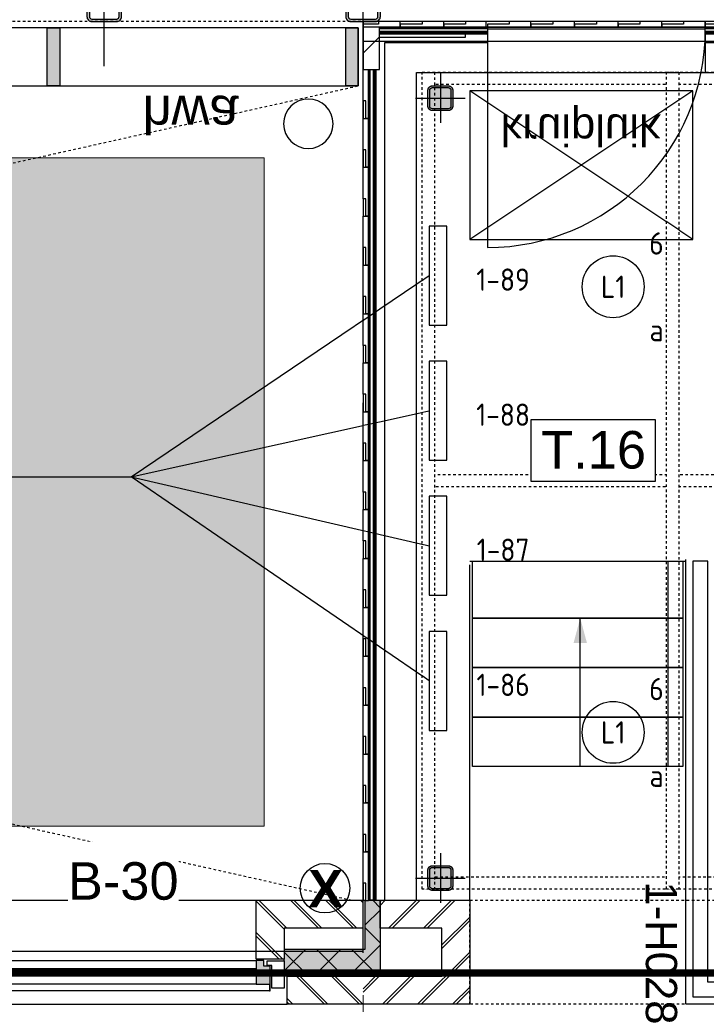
# Model space of a CAD drawing. Header units: millimetres. Extents: x -38031 to 123247, y -16330 to 129979.
# Tile 128 of 235: x 41723 to 44496, y 25480 to 29457. Entities that reach past the tile are written whole.
import ezdxf
from ezdxf.enums import TextEntityAlignment as Align

# ---------------------------------------------------------------- set-up
doc = ezdxf.new("R2010")
doc.units = ezdxf.units.MM
doc.header["$LTSCALE"] = 50
for name, pattern in [('HIDDEN', [9.525, 6.35, -3.175]), ('PHANTOM', [63.5, 31.75, -6.35, 6.35, -6.35, 6.35, -6.35]), ('STYLE_01', [0.41664, 0.20828, -0.20836]), ('STYLE_11', [5, 3.888855, -0.416718, 0.277786, -0.416641])]:
    doc.linetypes.add(name, pattern=pattern)
for name, color, linetype in [('AB$1A---_ATTRIB025', 8, 'Continuous'), ('AB$1A---_ATTRIB035', 8, 'Continuous'), ('AL$1A---_ALGEMEEN', 8, 'Continuous'), ('AM$1A---_ARCERING', 8, 'Continuous'), ('AT$1A---_TEKST100', 8, 'Continuous'), ('BOUWKUNDIG', 8, 'Continuous'), ('brandscheiding', 5, 'HIDDEN'), ('EL6311--', 3, 'Continuous'), ('EL6511--', 3, 'Continuous'), ('EL6522--', 3, 'Continuous'), ('Kastenscheiding', 4, 'PHANTOM')]:
    doc.layers.add(name, color=color, linetype=linetype)
doc.layers.add('stramien', color=1, linetype='STYLE_11', lineweight=15)
doc.styles.add('Arial', font='ARIAL.TTF')
doc.styles.add('Arial (bold)', font='ARIALBD.TTF')
doc.styles.add('BURO-018', font='iso.shx', dxfattribs={"height": 90})
doc.styles.get("Standard").update_dxf_attribs({"font": 'iso.shx'})
pattern_1 = [(45, (0, 0), (70.7107, -70.7107), []), (45, (7.07, -7.07), (70.7107, -70.7107), [])]

# ---------------------------------------------------------------- blocks, each defined once
blk = doc.blocks.new('1115B3A')
at = {"color": 0, "linetype": 'Continuous'}
blk.add_circle((0, 0), 2.5, dxfattribs=at)
at = {"color": 0, "linetype": 'Continuous', "style": 'BURO-018'}
for tag, p in [('E_GKAST', (0, 8)), ('E_GROEP', (0, 5)), ('E_SGROEP', (4.5, 5)), ('E_ARMCODE', (0, 0)), ('E_SLET', (4.5, -1))]:
    blk.add_attdef(tag, text='', height=1.8, dxfattribs=at).set_placement(p, align=Align.MIDDLE)
blk = doc.blocks.new('Group-36')
at = {"layer": 'AL$1A---_ALGEMEEN', "color": 0, "linetype": 'STYLE_01'}
for points in [[(-13012, 670), (17489, 670), (17489, 620), (-13012, 620)], [(-13012, -955), (17489, -955), (17489, -1005), (-13012, -1005)], [(-13002, -2580), (17489, -2580), (17489, -2630), (-13002, -2630)]]:
    blk.add_lwpolyline(points, close=True, dxfattribs=at)
at = {"color": 0, "linetype": 'STYLE_01'}
for points in [[(-13012, 670), (-12962, 670), (-12962, -2630), (-13012, -2630)], [(-12026, 670), (-11976, 670), (-11976, -2630), (-12026, -2630)]]:
    blk.add_wipeout(points, dxfattribs=at).dxf.layer = 'AL$1A---_ALGEMEEN'
at = {"layer": 'AL$1A---_ALGEMEEN', "color": 0, "linetype": 'STYLE_01'}
for points in [[(-13012, 670), (-12962, 670), (-12962, -2630), (-13012, -2630)], [(-12026, 670), (-11976, 670), (-11976, -2630), (-12026, -2630)]]:
    blk.add_lwpolyline(points, close=True, dxfattribs=at)
blk = doc.blocks.new('Group-37')
at = {"layer": 'AL$1A---_ALGEMEEN', "color": 0, "linetype": 'STYLE_01'}
blk.add_lwpolyline([(-32058.8, 13774.8), (13071.2, 13774.8), (13071.2, 874.8), (-32058.8, 874.8)], close=True, dxfattribs=at)
blk = doc.blocks.new('Group-38')
at = {"layer": 'AL$1A---_ALGEMEEN', "color": 0}
for name in ['Group-37', 'Group-36']:
    blk.add_blockref(name, (0, 0), dxfattribs=at)
blk = doc.blocks.new('zijdetail kozijn midden')
at = {"color": 0}
blk.add_wipeout([(113, -117), (63, -117), (63, -25), (44, -25), (44, -7), (113, -7), (113, -25), (113, -57), (113, -71.9)], dxfattribs=at).dxf.layer = 'AL$1A---_ALGEMEEN'
at = {"layer": 'AM$1A---_ARCERING', "linetype": 'Continuous', "lineweight": 0}
blk.add_hatch(color=256, dxfattribs=at).paths.add_polyline_path([(54.2, -100), (54.2, -128), (56, -128), (56, -28), (31, -28), (31, -5), (0, -5), (0, -100), (22, -100)])
at = {"layer": 'AL$1A---_ALGEMEEN', "color": 0}
for points in [[(54.2, -100), (54.2, -128), (56, -128), (56, -28), (31, -28), (31, -5), (0, -5), (0, -100), (22, -100)], [(113, -117), (63, -117), (63, -25), (44, -25), (44, -7), (113, -7), (113, -25), (113, -57), (113, -71.9)]]:
    blk.add_lwpolyline(points, close=True, dxfattribs=at)
blk = doc.blocks.new('31x_alu-K-2x mk141-p')
at = {"layer": 'AL$1A---_ALGEMEEN', "color": 0}
for p, q in [((0, 0), (-2887, 0)), ((125, -420), (-3012, -420))]:
    blk.add_line(p, q, dxfattribs=at)
blk.add_lwpolyline([(-1625, -276), (-2887, -276), (-2887, -338), (-1625, -338)], close=True, dxfattribs=at)
at = {"color": 0}
for points in [[(-2887, -238), (-2887, 0), (-3318.5, 0), (-3318.5, -113), (-3000, -113), (-3000, -238)], [(-3012, -307), (-3318.5, -307), (-3318.5, -420), (-3012, -420)]]:
    blk.add_wipeout(points, dxfattribs=at).dxf.layer = 'AL$1A---_ALGEMEEN'
at = {"layer": 'AM$1A---_ARCERING', "linetype": 'Continuous', "lineweight": 5}
h = blk.add_hatch(dxfattribs=at)
h.set_pattern_fill('BAKSTEEN', color=256, style=0, pattern_type=2)
h.set_pattern_definition(pattern_1)
h.paths.add_polyline_path([(-2887, -238), (-2887, 0), (-3318.5, 0), (-3318.5, -113), (-3000, -113), (-3000, -238)])
h = blk.add_hatch(dxfattribs=at)
h.set_pattern_fill('BAKSTEEN', color=256, style=0, pattern_type=2)
h.set_pattern_definition(pattern_1)
h.paths.add_polyline_path([(-3012, -307), (-3318.5, -307), (-3318.5, -420), (-3012, -420)])
at = {"layer": 'AL$1A---_ALGEMEEN', "color": 0}
blk.add_line((-3012, -307), (-3318.5, -307), dxfattribs=at)
at = {"layer": 'AL$1A---_ALGEMEEN', "color": 0, "flags": 128}
for points in [[(-2887, -238), (-2887, 0), (-3318.5, 0)], [(-3318.5, -113), (-3000, -113), (-3000, -238), (-2887, -238)], [(-3318.5, -420), (-3012, -420), (-3012, -307)]]:
    blk.add_lwpolyline(points, dxfattribs=at)
at = {"layer": 'AL$1A---_ALGEMEEN', "color": 0, "xscale": -1}
blk.add_blockref('zijdetail kozijn midden', (-2887, -238), dxfattribs=at)
at = {"layer": 'AL$1A---_ALGEMEEN', "color": 0}
for p, q in [((-1625, -243), (-2887, -243)), ((-2941.2, -366), (-1570.8, -366))]:
    blk.add_line(p, q, dxfattribs=at)
blk = doc.blocks.new('hwa')
at = {"layer": 'AL$1A---_ALGEMEEN', "color": 0}
blk.add_circle((0, 0), 100, dxfattribs=at)
at = {"layer": 'AT$1A---_TEKST100', "insert": (-670, 38.3), "char_height": 151.525, "attachment_point": 1, "line_spacing_factor": 0.967741, "style": 'Arial'}
blk.add_mtext('{\\C256;\\lhwa}', dxfattribs=at)
blk = doc.blocks.new('Group-74')
at = {"layer": 'AM$1A---_ARCERING', "linetype": 'Continuous', "lineweight": 0}
blk.add_hatch(color=9, dxfattribs=at).paths.add_polyline_path([(-27640, 324.8), (-13650, 324.8), (-13650, -2375.2), (-27640, -2375.2)])
at = {"layer": 'AL$1A---_ALGEMEEN', "color": 0, "linetype": 'STYLE_01'}
for p, q in [((-27941, 615), (-13293, -2675.2)), ((-27940, -2665.2), (-13271, 615))]:
    blk.add_line(p, q, dxfattribs=at)
at = {"layer": 'AL$1A---_ALGEMEEN', "color": 0, "linetype": 'Continuous', "lineweight": 5}
blk.add_lwpolyline([(-27640, 324.8), (-13650, 324.8), (-13650, -2375.2), (-27640, -2375.2)], close=True, dxfattribs=at)
at = {"color": 0}
blk.add_wipeout([(-27941, 615), (-13271, 615), (-13271, 849), (-28175, 849), (-28175, -2665.2), (-27941, -2665.2)], dxfattribs=at).dxf.layer = 'AL$1A---_ALGEMEEN'
at = {"layer": 'AM$1A---_ARCERING', "linetype": 'Continuous', "lineweight": 0}
for points in [[(-14526, 849), (-14476, 849), (-14476, 615), (-14526, 615)], [(-13321, 849), (-13271, 849), (-13271, 615), (-13321, 615)]]:
    blk.add_hatch(color=256, dxfattribs=at).paths.add_polyline_path(points)
at = {"layer": 'AL$1A---_ALGEMEEN', "color": 0}
for points in [[(-27941, 615), (-13271, 615), (-13271, 849), (-28175, 849), (-28175, -2665.2), (-27941, -2665.2)], [(-14526, 849), (-14476, 849), (-14476, 615), (-14526, 615)], [(-13321, 849), (-13271, 849), (-13271, 615), (-13321, 615)]]:
    blk.add_lwpolyline(points, close=True, dxfattribs=at)
at = {"layer": 'AL$1A---_ALGEMEEN', "color": 0, "xscale": -1, "rotation": 180}
blk.add_blockref('hwa', (-13472, 461.8), dxfattribs=at)
blk.add_blockref('hwa', (-13472, 461.8), dxfattribs=at)
blk = doc.blocks.new('kruipluik')
at = {"layer": 'AL$1A---_ALGEMEEN', "color": 0, "linetype": 'Continuous'}
for p, q in [((-600, 1050), (0, 150)), ((0, 1050), (-600, 150))]:
    blk.add_line(p, q, dxfattribs=at)
blk.add_lwpolyline([(-600, 1050), (0, 1050), (0, 150), (-600, 150)], close=True, dxfattribs=at)
at = {"layer": 'AT$1A---_TEKST100', "insert": (-221.7, 273.9), "char_height": 126.27, "attachment_point": 1, "rotation": 90, "line_spacing_factor": 0.967741, "style": 'Arial'}
blk.add_mtext('{\\C256;\\lkruipluik}', dxfattribs=at)
blk = doc.blocks.new('sk-141')
at = {"layer": 'AM$1A---_ARCERING', "linetype": 'Continuous', "lineweight": 0}
h = blk.add_hatch(color=256, dxfattribs=at)
edge = h.paths.add_edge_path()
edge.add_line((-50, -70), (50, -70))
edge.add_arc((50, -50), 20, 270, 360)
edge.add_line((70, -50), (70, 50))
edge.add_arc((50, 50), 20, 0, 90)
edge.add_line((50, 70), (-50, 70))
edge.add_arc((-50, 50), 20, 90, 180)
edge.add_line((-70, 50), (-70, -50))
edge.add_arc((-50, -50), 20, 180, 270)
edge = h.paths.add_edge_path(flags=16)
edge.add_line((-50, -60), (50, -60))
edge.add_arc((50, -50), 10, 270, 360)
edge.add_line((60, -50), (60, 50))
edge.add_arc((50, 50), 10, 0, 90)
edge.add_line((50, 60), (-50, 60))
edge.add_arc((-50, 50), 10, 90, 180)
edge.add_line((-60, 50), (-60, -50))
edge.add_arc((-50, -50), 10, 180, 270)
at = {"layer": 'AL$1A---_ALGEMEEN', "color": 0}
for p, q in [((0, 250), (0, -250)), ((-250, 0), (250, 0))]:
    blk.add_line(p, q, dxfattribs=at)
at = {"layer": 'AL$1A---_ALGEMEEN', "color": 0, "flags": 128}
blk.add_lwpolyline([(-50, -70), (50, -70, 0.414214), (70, -50), (70, 50, 0.414214), (50, 70), (-50, 70, 0.414214), (-70, 50), (-70, -50, 0.414214), (-50, -70, 0.414214)], format="xyb", dxfattribs=at)
blk.add_lwpolyline([(-50, -60), (50, -60, 0.414214), (60, -50), (60, 50, 0.414214), (50, 60), (-50, 60, 0.414214), (-60, 50), (-60, -50, 0.414214)], format="xyb", close=True, dxfattribs=at)
blk = doc.blocks.new('Group-143')
at = {"layer": 'AM$1A---_ARCERING', "linetype": 'Continuous', "lineweight": 0}
blk.add_hatch(color=256, dxfattribs=at).paths.add_polyline_path([(50, -32.2), (50, 32.2), (50, 32.6), (50, 33), (50, 33.5), (49.9, 33.9), (49.9, 34.3), (49.8, 34.8), (49.7, 35.2), (49.7, 35.6), (49.6, 36.1), (49.5, 36.5), (49.4, 36.9), (49.2, 37.3), (49.1, 37.7), (49, 38.2), (48.8, 38.6), (48.6, 39), (48.5, 39.4), (48.3, 39.8), (48.1, 40.2), (47.9, 40.6), (47.7, 40.9), (47.5, 41.3), (47.2, 41.7), (47, 42.1), (46.7, 42.4), (46.5, 42.8), (46.2, 43.1), (45.9, 43.5), (45.7, 43.8), (45.4, 44.1), (45.1, 44.5), (44.8, 44.8), (44.5, 45.1), (44.1, 45.4), (43.8, 45.7), (43.5, 45.9), (43.1, 46.2), (42.8, 46.5), (42.4, 46.7), (42.1, 47), (41.7, 47.2), (41.3, 47.5), (40.9, 47.7), (40.6, 47.9), (40.2, 48.1), (39.8, 48.3), (39.4, 48.5), (39, 48.6), (38.6, 48.8), (38.2, 49), (37.7, 49.1), (37.3, 49.2), (36.9, 49.4), (36.5, 49.5), (36.1, 49.6), (35.6, 49.7), (35.2, 49.7), (34.8, 49.8), (34.3, 49.9), (33.9, 49.9), (33.5, 50), (33, 50), (32.6, 50), (32.2, 50), (-32.2, 50), (-32.6, 50), (-33, 50), (-33.5, 50), (-33.9, 49.9), (-34.3, 49.9), (-34.8, 49.8), (-35.2, 49.7), (-35.6, 49.7), (-36.1, 49.6), (-36.5, 49.5), (-36.9, 49.4), (-37.3, 49.2), (-37.7, 49.1), (-38.2, 49), (-38.6, 48.8), (-39, 48.6), (-39.4, 48.5), (-39.8, 48.3), (-40.2, 48.1), (-40.6, 47.9), (-40.9, 47.7), (-41.3, 47.5), (-41.7, 47.2), (-42.1, 47), (-42.4, 46.7), (-42.8, 46.5), (-43.1, 46.2), (-43.5, 45.9), (-43.8, 45.7), (-44.1, 45.4), (-44.5, 45.1), (-44.8, 44.8), (-45.1, 44.5), (-45.4, 44.1), (-45.7, 43.8), (-45.9, 43.5), (-46.2, 43.1), (-46.5, 42.8), (-46.7, 42.4), (-47, 42.1), (-47.2, 41.7), (-47.5, 41.3), (-47.7, 40.9), (-47.9, 40.6), (-48.1, 40.2), (-48.3, 39.8), (-48.5, 39.4), (-48.6, 39), (-48.8, 38.6), (-49, 38.2), (-49.1, 37.7), (-49.2, 37.3), (-49.4, 36.9), (-49.5, 36.5), (-49.6, 36.1), (-49.7, 35.6), (-49.7, 35.2), (-49.8, 34.8), (-49.9, 34.3), (-49.9, 33.9), (-50, 33.5), (-50, 33), (-50, 32.6), (-50, 32.2), (-50, -32.2), (-50, -32.6), (-50, -33), (-50, -33.5), (-49.9, -33.9), (-49.9, -34.3), (-49.8, -34.8), (-49.7, -35.2), (-49.7, -35.6), (-49.6, -36.1), (-49.5, -36.5), (-49.4, -36.9), (-49.2, -37.3), (-49.1, -37.7), (-49, -38.2), (-48.8, -38.6), (-48.6, -39), (-48.5, -39.4), (-48.3, -39.8), (-48.1, -40.2), (-47.9, -40.6), (-47.7, -40.9), (-47.5, -41.3), (-47.2, -41.7), (-47, -42.1), (-46.7, -42.4), (-46.5, -42.8), (-46.2, -43.1), (-45.9, -43.5), (-45.7, -43.8), (-45.4, -44.1), (-45.1, -44.5), (-44.8, -44.8), (-44.5, -45.1), (-44.1, -45.4), (-43.8, -45.7), (-43.5, -45.9), (-43.1, -46.2), (-42.8, -46.5), (-42.4, -46.7), (-42.1, -47), (-41.7, -47.2), (-41.3, -47.5), (-40.9, -47.7), (-40.6, -47.9), (-40.2, -48.1), (-39.8, -48.3), (-39.4, -48.5), (-39, -48.6), (-38.6, -48.8), (-38.2, -49), (-37.7, -49.1), (-37.3, -49.2), (-36.9, -49.4), (-36.5, -49.5), (-36.1, -49.6), (-35.6, -49.7), (-35.2, -49.7), (-34.8, -49.8), (-34.3, -49.9), (-33.9, -49.9), (-33.5, -50), (-33, -50), (-32.6, -50), (-32.2, -50), (32.2, -50), (32.6, -50), (33, -50), (33.5, -50), (33.9, -49.9), (34.3, -49.9), (34.8, -49.8), (35.2, -49.7), (35.6, -49.7), (36.1, -49.6), (36.5, -49.5), (36.9, -49.4), (37.3, -49.2), (37.7, -49.1), (38.2, -49), (38.6, -48.8), (39, -48.6), (39.4, -48.5), (39.8, -48.3), (40.2, -48.1), (40.6, -47.9), (40.9, -47.7), (41.3, -47.5), (41.7, -47.2), (42.1, -47), (42.4, -46.7), (42.8, -46.5), (43.1, -46.2), (43.5, -45.9), (43.8, -45.7), (44.1, -45.4), (44.5, -45.1), (44.8, -44.8), (45.1, -44.5), (45.4, -44.1), (45.7, -43.8), (45.9, -43.5), (46.2, -43.1), (46.5, -42.8), (46.7, -42.4), (47, -42.1), (47.2, -41.7), (47.5, -41.3), (47.7, -40.9), (47.9, -40.6), (48.1, -40.2), (48.3, -39.8), (48.5, -39.4), (48.6, -39), (48.8, -38.6), (49, -38.2), (49.1, -37.7), (49.2, -37.3), (49.4, -36.9), (49.5, -36.5), (49.6, -36.1), (49.7, -35.6), (49.7, -35.2), (49.8, -34.8), (49.9, -34.3), (49.9, -33.9), (50, -33.5), (50, -33), (50, -32.6)])
h = blk.add_hatch(color=256, dxfattribs=at)
edge = h.paths.add_edge_path()
edge.add_line((42.9, -32.1), (42.9, 32.1))
edge.add_arc((32.1, 32.1), 10.7, 360, 450)
edge.add_line((32.1, 42.9), (-32.1, 42.9))
edge.add_arc((-32.1, 32.1), 10.7, 90, 180)
edge.add_line((-42.9, 32.1), (-42.9, -32.1))
edge.add_arc((-32.1, -32.1), 10.7, 180, 270)
edge.add_line((-32.1, -42.9), (32.1, -42.9))
edge.add_arc((32.1, -32.1), 10.7, 270, 360)
at = {"layer": 'AL$1A---_ALGEMEEN', "color": 0}
blk.add_lwpolyline([(50, -32.2), (50, 32.2), (50, 32.6), (50, 33), (50, 33.5), (49.9, 33.9), (49.9, 34.3), (49.8, 34.8), (49.7, 35.2), (49.7, 35.6), (49.6, 36.1), (49.5, 36.5), (49.4, 36.9), (49.2, 37.3), (49.1, 37.7), (49, 38.2), (48.8, 38.6), (48.6, 39), (48.5, 39.4), (48.3, 39.8), (48.1, 40.2), (47.9, 40.6), (47.7, 40.9), (47.5, 41.3), (47.2, 41.7), (47, 42.1), (46.7, 42.4), (46.5, 42.8), (46.2, 43.1), (45.9, 43.5), (45.7, 43.8), (45.4, 44.1), (45.1, 44.5), (44.8, 44.8), (44.5, 45.1), (44.1, 45.4), (43.8, 45.7), (43.5, 45.9), (43.1, 46.2), (42.8, 46.5), (42.4, 46.7), (42.1, 47), (41.7, 47.2), (41.3, 47.5), (40.9, 47.7), (40.6, 47.9), (40.2, 48.1), (39.8, 48.3), (39.4, 48.5), (39, 48.6), (38.6, 48.8), (38.2, 49), (37.7, 49.1), (37.3, 49.2), (36.9, 49.4), (36.5, 49.5), (36.1, 49.6), (35.6, 49.7), (35.2, 49.7), (34.8, 49.8), (34.3, 49.9), (33.9, 49.9), (33.5, 50), (33, 50), (32.6, 50), (32.2, 50), (-32.2, 50), (-32.6, 50), (-33, 50), (-33.5, 50), (-33.9, 49.9), (-34.3, 49.9), (-34.8, 49.8), (-35.2, 49.7), (-35.6, 49.7), (-36.1, 49.6), (-36.5, 49.5), (-36.9, 49.4), (-37.3, 49.2), (-37.7, 49.1), (-38.2, 49), (-38.6, 48.8), (-39, 48.6), (-39.4, 48.5), (-39.8, 48.3), (-40.2, 48.1), (-40.6, 47.9), (-40.9, 47.7), (-41.3, 47.5), (-41.7, 47.2), (-42.1, 47), (-42.4, 46.7), (-42.8, 46.5), (-43.1, 46.2), (-43.5, 45.9), (-43.8, 45.7), (-44.1, 45.4), (-44.5, 45.1), (-44.8, 44.8), (-45.1, 44.5), (-45.4, 44.1), (-45.7, 43.8), (-45.9, 43.5), (-46.2, 43.1), (-46.5, 42.8), (-46.7, 42.4), (-47, 42.1), (-47.2, 41.7), (-47.5, 41.3), (-47.7, 40.9), (-47.9, 40.6), (-48.1, 40.2), (-48.3, 39.8), (-48.5, 39.4), (-48.6, 39), (-48.8, 38.6), (-49, 38.2), (-49.1, 37.7), (-49.2, 37.3), (-49.4, 36.9), (-49.5, 36.5), (-49.6, 36.1), (-49.7, 35.6), (-49.7, 35.2), (-49.8, 34.8), (-49.9, 34.3), (-49.9, 33.9), (-50, 33.5), (-50, 33), (-50, 32.6), (-50, 32.2), (-50, -32.2), (-50, -32.6), (-50, -33), (-50, -33.5), (-49.9, -33.9), (-49.9, -34.3), (-49.8, -34.8), (-49.7, -35.2), (-49.7, -35.6), (-49.6, -36.1), (-49.5, -36.5), (-49.4, -36.9), (-49.2, -37.3), (-49.1, -37.7), (-49, -38.2), (-48.8, -38.6), (-48.6, -39), (-48.5, -39.4), (-48.3, -39.8), (-48.1, -40.2), (-47.9, -40.6), (-47.7, -40.9), (-47.5, -41.3), (-47.2, -41.7), (-47, -42.1), (-46.7, -42.4), (-46.5, -42.8), (-46.2, -43.1), (-45.9, -43.5), (-45.7, -43.8), (-45.4, -44.1), (-45.1, -44.5), (-44.8, -44.8), (-44.5, -45.1), (-44.1, -45.4), (-43.8, -45.7), (-43.5, -45.9), (-43.1, -46.2), (-42.8, -46.5), (-42.4, -46.7), (-42.1, -47), (-41.7, -47.2), (-41.3, -47.5), (-40.9, -47.7), (-40.6, -47.9), (-40.2, -48.1), (-39.8, -48.3), (-39.4, -48.5), (-39, -48.6), (-38.6, -48.8), (-38.2, -49), (-37.7, -49.1), (-37.3, -49.2), (-36.9, -49.4), (-36.5, -49.5), (-36.1, -49.6), (-35.6, -49.7), (-35.2, -49.7), (-34.8, -49.8), (-34.3, -49.9), (-33.9, -49.9), (-33.5, -50), (-33, -50), (-32.6, -50), (-32.2, -50), (32.2, -50), (32.6, -50), (33, -50), (33.5, -50), (33.9, -49.9), (34.3, -49.9), (34.8, -49.8), (35.2, -49.7), (35.6, -49.7), (36.1, -49.6), (36.5, -49.5), (36.9, -49.4), (37.3, -49.2), (37.7, -49.1), (38.2, -49), (38.6, -48.8), (39, -48.6), (39.4, -48.5), (39.8, -48.3), (40.2, -48.1), (40.6, -47.9), (40.9, -47.7), (41.3, -47.5), (41.7, -47.2), (42.1, -47), (42.4, -46.7), (42.8, -46.5), (43.1, -46.2), (43.5, -45.9), (43.8, -45.7), (44.1, -45.4), (44.5, -45.1), (44.8, -44.8), (45.1, -44.5), (45.4, -44.1), (45.7, -43.8), (45.9, -43.5), (46.2, -43.1), (46.5, -42.8), (46.7, -42.4), (47, -42.1), (47.2, -41.7), (47.5, -41.3), (47.7, -40.9), (47.9, -40.6), (48.1, -40.2), (48.3, -39.8), (48.5, -39.4), (48.6, -39), (48.8, -38.6), (49, -38.2), (49.1, -37.7), (49.2, -37.3), (49.4, -36.9), (49.5, -36.5), (49.6, -36.1), (49.7, -35.6), (49.7, -35.2), (49.8, -34.8), (49.9, -34.3), (49.9, -33.9), (50, -33.5), (50, -33), (50, -32.6)], close=True, dxfattribs=at)
at = {"layer": 'AL$1A---_ALGEMEEN', "color": 0, "flags": 128}
blk.add_lwpolyline([(42.9, -32.1), (42.9, 32.1, 0.414214), (32.1, 42.9), (-32.1, 42.9, 0.414214), (-42.9, 32.1), (-42.9, -32.1, 0.414214), (-32.1, -42.9), (32.1, -42.9, 0.414214)], format="xyb", close=True, dxfattribs=at)
blk = doc.blocks.new('st kolom 100')
at = {"layer": 'AL$1A---_ALGEMEEN', "color": 0}
for p, q in [((0, 100), (0, -100)), ((100, 0), (-100, 0))]:
    blk.add_line(p, q, dxfattribs=at)
blk.add_blockref('Group-143', (0, 0), dxfattribs=at)
blk = doc.blocks.new('21x_zaagwerk')
at = {"layer": 'AL$1A---_ALGEMEEN', "color": 0}
blk.add_circle((0, 0), 100, dxfattribs=at)
at = {"layer": 'AT$1A---_TEKST100', "insert": (-67.8, 73.6), "char_height": 151.525, "attachment_point": 1, "line_spacing_factor": 0.967741, "style": 'Arial (bold)'}
blk.add_mtext('{\\C256;\\lX}', dxfattribs=at)
blk = doc.blocks.new('txt- B-30')
at = {"color": 0}
blk.add_wipeout([(-223.3, -118.5), (223.3, -118.5), (223.3, 124.9), (-223.3, 124.9)], dxfattribs=at).dxf.layer = 'AL$1A---_ALGEMEEN'
at = {"layer": 'AT$1A---_TEKST100', "insert": (0, -112.2), "char_height": 151.525, "attachment_point": 8, "line_spacing_factor": 0.967741, "style": 'Arial'}
blk.add_mtext('{\\C256;\\lB-30}', dxfattribs=at)
blk = doc.blocks.new('trapcode')
at = {"layer": 'AL$1A---_ALGEMEEN', "color": 0, "flags": 1}
for tag, p in [('peil', (-250, -386)), ('onderdeel', (-250, -658.7))]:
    blk.add_attdef(tag, p, '', height=151.5, dxfattribs=at)
at = {"color": 0}
blk.add_wipeout([(-250, 136.8), (250, 136.8), (250, -113.2), (-250, -113.2)], dxfattribs=at).dxf.layer = 'AL$1A---_ALGEMEEN'
at = {"layer": 'AL$1A---_ALGEMEEN', "color": 0}
blk.add_lwpolyline([(-250, 136.8), (250, 136.8), (250, -113.2), (-250, -113.2)], close=True, dxfattribs=at)
at = {"layer": 'AL$1A---_ALGEMEEN', "color": 0, "style": 'Arial'}
blk.add_attdef('ruimtenummer', text='', height=151.5, dxfattribs=at).set_placement((1.7, 90.8), align=Align.TOP_CENTER)
blk = doc.blocks.new('Group-145')
at = {"layer": 'AL$1A---_ALGEMEEN', "color": 0, "linetype": 'Continuous'}
for points in [[(-12809.5, -1535), (-12809.5, -1305), (-11959.5, -1305), (-11959.5, -1535)], [(-12809.5, -1735), (-12809.5, -1535), (-11959.5, -1535), (-11959.5, -1735)], [(-12809.5, -1935), (-12809.5, -1735), (-11959.5, -1735), (-11959.5, -1935)], [(-12809.5, -2135), (-12809.5, -1935), (-11959.5, -1935), (-11959.5, -2135)]]:
    blk.add_lwpolyline(points, close=True, dxfattribs=at)
blk = doc.blocks.new('hekmerk')
at = {"layer": 'AL$1A---_ALGEMEEN', "color": 0, "style": 'Arial'}
blk.add_attdef('stramiennummer', text='', height=126.3, dxfattribs=at).set_placement((0, 0), align=Align.BOTTOM_CENTER)
blk = doc.blocks.new('Group-182')
at = {"layer": 'AL$1A---_ALGEMEEN', "color": 0}
for points in [[(-11869, 853), (-9603, 853), (-9603, 824), (-11869, 824)], [(-11869, 851), (-9603, 851), (-9603, 829), (-11869, 829)]]:
    blk.add_lwpolyline(points, close=True, dxfattribs=at)
at = {"color": 0}
blk.add_wipeout([(-11869, 846), (-9603, 846), (-9603, 834), (-11869, 834)], dxfattribs=at).dxf.layer = 'AL$1A---_ALGEMEEN'
at = {"layer": 'AL$1A---_ALGEMEEN', "color": 0}
blk.add_lwpolyline([(-11869, 846), (-9603, 846), (-9603, 834), (-11869, 834)], close=True, dxfattribs=at)
blk = doc.blocks.new('Group-183')
at = {"layer": 'AL$1A---_ALGEMEEN', "color": 0}
for points in [[(-13184, 853), (-12749, 853), (-12749, 824), (-13184, 824)], [(-13184, 851), (-12749, 851), (-12749, 829), (-13184, 829)]]:
    blk.add_lwpolyline(points, close=True, dxfattribs=at)
at = {"color": 0}
blk.add_wipeout([(-13184, 846), (-12749, 846), (-12749, 834), (-13184, 834)], dxfattribs=at).dxf.layer = 'AL$1A---_ALGEMEEN'
at = {"layer": 'AL$1A---_ALGEMEEN', "color": 0}
blk.add_lwpolyline([(-13184, 846), (-12749, 846), (-12749, 834), (-13184, 834)], close=True, dxfattribs=at)
blk = doc.blocks.new('Group-184')
at = {"layer": 'AL$1A---_ALGEMEEN', "color": 0}
for points in [[(-13229, 681), (-13200, 681), (-13200, -2675), (-13229, -2675)], [(-13227, 681), (-13205, 681), (-13205, -2675), (-13227, -2675)]]:
    blk.add_lwpolyline(points, close=True, dxfattribs=at)
at = {"color": 0}
blk.add_wipeout([(-13222, 681), (-13210, 681), (-13210, -2675), (-13222, -2675)], dxfattribs=at).dxf.layer = 'AL$1A---_ALGEMEEN'
at = {"layer": 'AL$1A---_ALGEMEEN', "color": 0}
blk.add_lwpolyline([(-13222, 681), (-13210, 681), (-13210, -2675), (-13222, -2675)], close=True, dxfattribs=at)
blk = doc.blocks.new('Group-186')
at = {"layer": 'AL$1A---_ALGEMEEN', "color": 0}
blk.add_line((-9667.8, 788.5), (-11869, 788.5), dxfattribs=at)
at = {"color": 0}
blk.add_wipeout([(-13101, 864), (-13101, 853), (-12925, 853), (-12925, 875), (-13013, 875), (-13013, 864)], dxfattribs=at).dxf.layer = 'AL$1A---_ALGEMEEN'
at = {"layer": 'AL$1A---_ALGEMEEN', "color": 0}
blk.add_lwpolyline([(-13101, 864), (-13101, 853), (-12925, 853), (-12925, 875), (-13013, 875), (-13013, 864)], close=True, dxfattribs=at)
at = {"color": 0}
blk.add_wipeout([(-12925, 864), (-12925, 853), (-12754, 853), (-12754, 875), (-12837, 875), (-12837, 864)], dxfattribs=at).dxf.layer = 'AL$1A---_ALGEMEEN'
at = {"layer": 'AL$1A---_ALGEMEEN', "color": 0}
blk.add_lwpolyline([(-12925, 864), (-12925, 853), (-12754, 853), (-12754, 875), (-12837, 875), (-12837, 864)], close=True, dxfattribs=at)
at = {"color": 0}
blk.add_wipeout([(-12749, 864), (-12749, 853), (-12573, 853), (-12573, 875), (-12661, 875), (-12661, 864)], dxfattribs=at).dxf.layer = 'AL$1A---_ALGEMEEN'
at = {"layer": 'AL$1A---_ALGEMEEN', "color": 0}
blk.add_lwpolyline([(-12749, 864), (-12749, 853), (-12573, 853), (-12573, 875), (-12661, 875), (-12661, 864)], close=True, dxfattribs=at)
at = {"color": 0}
blk.add_wipeout([(-12573, 864), (-12573, 853), (-12397, 853), (-12397, 875), (-12485, 875), (-12485, 864)], dxfattribs=at).dxf.layer = 'AL$1A---_ALGEMEEN'
at = {"layer": 'AL$1A---_ALGEMEEN', "color": 0}
blk.add_lwpolyline([(-12573, 864), (-12573, 853), (-12397, 853), (-12397, 875), (-12485, 875), (-12485, 864)], close=True, dxfattribs=at)
at = {"color": 0}
blk.add_wipeout([(-12397, 864), (-12397, 853), (-12221, 853), (-12221, 875), (-12309, 875), (-12309, 864)], dxfattribs=at).dxf.layer = 'AL$1A---_ALGEMEEN'
at = {"layer": 'AL$1A---_ALGEMEEN', "color": 0}
blk.add_lwpolyline([(-12397, 864), (-12397, 853), (-12221, 853), (-12221, 875), (-12309, 875), (-12309, 864)], close=True, dxfattribs=at)
at = {"color": 0}
blk.add_wipeout([(-12221, 864), (-12221, 853), (-12045, 853), (-12045, 875), (-12133, 875), (-12133, 864)], dxfattribs=at).dxf.layer = 'AL$1A---_ALGEMEEN'
at = {"layer": 'AL$1A---_ALGEMEEN', "color": 0}
blk.add_lwpolyline([(-12221, 864), (-12221, 853), (-12045, 853), (-12045, 875), (-12133, 875), (-12133, 864)], close=True, dxfattribs=at)
at = {"color": 0}
blk.add_wipeout([(-12045, 864), (-12045, 853), (-11869, 853), (-11869, 875), (-11957, 875), (-11957, 864)], dxfattribs=at).dxf.layer = 'AL$1A---_ALGEMEEN'
at = {"layer": 'AL$1A---_ALGEMEEN', "color": 0}
for points in [[(-13251, -2675), (-13035.5, -2675), (-13035.5, 668.5), (-9787.5, 668.5), (-9787.5, -2675.2), (-9582.5, -2675.2), (-9581, -2675.2), (-9581, 874.9), (-13251, 875)], [(-12045, 864), (-12045, 853), (-11869, 853), (-11869, 875), (-11957, 875), (-11957, 864)]]:
    blk.add_lwpolyline(points, close=True, dxfattribs=at)
at = {"color": 0}
for points in [[(-13184, 681), (-13184, 853), (-13251, 853), (-13251, 681)], [(-12749, 845), (-11869, 845), (-11869, 851), (-12749, 851)]]:
    blk.add_wipeout(points, dxfattribs=at).dxf.layer = 'AL$1A---_ALGEMEEN'
at = {"layer": 'AM$1A---_ARCERING', "linetype": 'Continuous', "lineweight": 5}
h = blk.add_hatch(dxfattribs=at)
h.set_pattern_fill('1_5_HOUT', color=256, style=0, pattern_type=2)
h.set_pattern_definition([(45, (0, 0), (106.066, -106.066), [])])
h.paths.add_polyline_path([(-13184, 681), (-13184, 853), (-13251, 853), (-13251, 681)])
at = {"layer": 'AL$1A---_ALGEMEEN', "color": 0}
for p, q in [((-12749, 842), (-12749, -38)), ((-12749, 788.5), (-13164.5, 788.5)), ((-13164.5, 788.5), (-13164.5, -2675))]:
    blk.add_line(p, q, dxfattribs=at)
for points in [[(-13184, 681), (-13184, 853), (-13251, 853), (-13251, 681)], [(-12749, 845), (-11869, 845), (-11869, 851), (-12749, 851)]]:
    blk.add_lwpolyline(points, close=True, dxfattribs=at)
blk.add_arc((-12749, 842), 880, 270, 0, dxfattribs=at)
at = {"color": 0}
for points in [[(-13189, 864), (-13251, 864), (-13251, 853), (-13101, 853), (-13101, 875), (-13189, 875)], [(-11869, 864), (-11869, 853), (-11693, 853), (-11693, 875), (-11781, 875), (-11781, 864)], [(-13240, 483.5), (-13240, 554), (-13251, 554), (-13251, 681), (-13229, 681), (-13229, 483.5)]]:
    blk.add_wipeout(points, dxfattribs=at).dxf.layer = 'AL$1A---_ALGEMEEN'
at = {"layer": 'AL$1A---_ALGEMEEN', "color": 0}
blk.add_line((-11869, 875), (-11869, 668.5), dxfattribs=at)
for points in [[(-13189, 864), (-13251, 864), (-13251, 853), (-13101, 853), (-13101, 875), (-13189, 875)], [(-11869, 864), (-11869, 853), (-11693, 853), (-11693, 875), (-11781, 875), (-11781, 864)], [(-13240, 483.5), (-13240, 554), (-13251, 554), (-13251, 681), (-13229, 681), (-13229, 483.5)]]:
    blk.add_lwpolyline(points, close=True, dxfattribs=at)
for name in ['Group-183', 'Group-182']:
    blk.add_blockref(name, (0, 0), dxfattribs=at)
at = {"color": 0}
blk.add_wipeout([(-13240, 286), (-13240, 356.5), (-13251, 356.5), (-13251, 483.5), (-13229, 483.5), (-13229, 286)], dxfattribs=at).dxf.layer = 'AL$1A---_ALGEMEEN'
at = {"layer": 'AL$1A---_ALGEMEEN', "color": 0}
blk.add_lwpolyline([(-13240, 286), (-13240, 356.5), (-13251, 356.5), (-13251, 483.5), (-13229, 483.5), (-13229, 286)], close=True, dxfattribs=at)
at = {"color": 0}
blk.add_wipeout([(-13240, 88.5), (-13240, 159), (-13251, 159), (-13251, 286), (-13229, 286), (-13229, 88.5)], dxfattribs=at).dxf.layer = 'AL$1A---_ALGEMEEN'
at = {"layer": 'AL$1A---_ALGEMEEN', "color": 0}
blk.add_lwpolyline([(-13240, 88.5), (-13240, 159), (-13251, 159), (-13251, 286), (-13229, 286), (-13229, 88.5)], close=True, dxfattribs=at)
at = {"color": 0}
blk.add_wipeout([(-13240, -109), (-13240, -38.5), (-13251, -38.5), (-13251, 88.5), (-13229, 88.5), (-13229, -109)], dxfattribs=at).dxf.layer = 'AL$1A---_ALGEMEEN'
at = {"layer": 'AL$1A---_ALGEMEEN', "color": 0}
blk.add_lwpolyline([(-13240, -109), (-13240, -38.5), (-13251, -38.5), (-13251, 88.5), (-13229, 88.5), (-13229, -109)], close=True, dxfattribs=at)
at = {"color": 0}
blk.add_wipeout([(-13240, -306.5), (-13240, -236), (-13251, -236), (-13251, -109), (-13229, -109), (-13229, -306.5)], dxfattribs=at).dxf.layer = 'AL$1A---_ALGEMEEN'
at = {"layer": 'AL$1A---_ALGEMEEN', "color": 0}
blk.add_lwpolyline([(-13240, -306.5), (-13240, -236), (-13251, -236), (-13251, -109), (-13229, -109), (-13229, -306.5)], close=True, dxfattribs=at)
at = {"color": 0}
blk.add_wipeout([(-13240, -504), (-13240, -433.5), (-13251, -433.5), (-13251, -306.5), (-13229, -306.5), (-13229, -504)], dxfattribs=at).dxf.layer = 'AL$1A---_ALGEMEEN'
at = {"layer": 'AL$1A---_ALGEMEEN', "color": 0}
blk.add_lwpolyline([(-13240, -504), (-13240, -433.5), (-13251, -433.5), (-13251, -306.5), (-13229, -306.5), (-13229, -504)], close=True, dxfattribs=at)
at = {"color": 0}
blk.add_wipeout([(-13240, -701.5), (-13240, -631), (-13251, -631), (-13251, -504), (-13229, -504), (-13229, -701.5)], dxfattribs=at).dxf.layer = 'AL$1A---_ALGEMEEN'
at = {"layer": 'AL$1A---_ALGEMEEN', "color": 0}
blk.add_lwpolyline([(-13240, -701.5), (-13240, -631), (-13251, -631), (-13251, -504), (-13229, -504), (-13229, -701.5)], close=True, dxfattribs=at)
at = {"color": 0}
blk.add_wipeout([(-13240, -899), (-13240, -828.5), (-13251, -828.5), (-13251, -701.5), (-13229, -701.5), (-13229, -899)], dxfattribs=at).dxf.layer = 'AL$1A---_ALGEMEEN'
at = {"layer": 'AL$1A---_ALGEMEEN', "color": 0}
blk.add_lwpolyline([(-13240, -899), (-13240, -828.5), (-13251, -828.5), (-13251, -701.5), (-13229, -701.5), (-13229, -899)], close=True, dxfattribs=at)
at = {"color": 0}
blk.add_wipeout([(-13240, -1096.5), (-13240, -1026), (-13251, -1026), (-13251, -899), (-13229, -899), (-13229, -1096.5)], dxfattribs=at).dxf.layer = 'AL$1A---_ALGEMEEN'
at = {"layer": 'AL$1A---_ALGEMEEN', "color": 0}
blk.add_lwpolyline([(-13240, -1096.5), (-13240, -1026), (-13251, -1026), (-13251, -899), (-13229, -899), (-13229, -1096.5)], close=True, dxfattribs=at)
at = {"color": 0}
blk.add_wipeout([(-13240, -1294), (-13240, -1223.5), (-13251, -1223.5), (-13251, -1096.5), (-13229, -1096.5), (-13229, -1294)], dxfattribs=at).dxf.layer = 'AL$1A---_ALGEMEEN'
at = {"layer": 'AL$1A---_ALGEMEEN', "color": 0}
blk.add_lwpolyline([(-13240, -1294), (-13240, -1223.5), (-13251, -1223.5), (-13251, -1096.5), (-13229, -1096.5), (-13229, -1294)], close=True, dxfattribs=at)
at = {"color": 0}
blk.add_wipeout([(-13240, -1491.5), (-13240, -1421), (-13251, -1421), (-13251, -1294), (-13229, -1294), (-13229, -1491.5)], dxfattribs=at).dxf.layer = 'AL$1A---_ALGEMEEN'
at = {"layer": 'AL$1A---_ALGEMEEN', "color": 0}
blk.add_lwpolyline([(-13240, -1491.5), (-13240, -1421), (-13251, -1421), (-13251, -1294), (-13229, -1294), (-13229, -1491.5)], close=True, dxfattribs=at)
at = {"color": 0}
blk.add_wipeout([(-13240, -1689), (-13240, -1618.5), (-13251, -1618.5), (-13251, -1491.5), (-13229, -1491.5), (-13229, -1689)], dxfattribs=at).dxf.layer = 'AL$1A---_ALGEMEEN'
at = {"layer": 'AL$1A---_ALGEMEEN', "color": 0}
blk.add_lwpolyline([(-13240, -1689), (-13240, -1618.5), (-13251, -1618.5), (-13251, -1491.5), (-13229, -1491.5), (-13229, -1689)], close=True, dxfattribs=at)
at = {"color": 0}
blk.add_wipeout([(-13240, -1886.5), (-13240, -1816), (-13251, -1816), (-13251, -1689), (-13229, -1689), (-13229, -1886.5)], dxfattribs=at).dxf.layer = 'AL$1A---_ALGEMEEN'
at = {"layer": 'AL$1A---_ALGEMEEN', "color": 0}
blk.add_lwpolyline([(-13240, -1886.5), (-13240, -1816), (-13251, -1816), (-13251, -1689), (-13229, -1689), (-13229, -1886.5)], close=True, dxfattribs=at)
at = {"color": 0}
blk.add_wipeout([(-13240, -2084), (-13240, -2013.5), (-13251, -2013.5), (-13251, -1886.5), (-13229, -1886.5), (-13229, -2084)], dxfattribs=at).dxf.layer = 'AL$1A---_ALGEMEEN'
at = {"layer": 'AL$1A---_ALGEMEEN', "color": 0}
blk.add_lwpolyline([(-13240, -2084), (-13240, -2013.5), (-13251, -2013.5), (-13251, -1886.5), (-13229, -1886.5), (-13229, -2084)], close=True, dxfattribs=at)
at = {"color": 0}
blk.add_wipeout([(-13240, -2281.5), (-13240, -2211), (-13251, -2211), (-13251, -2084), (-13229, -2084), (-13229, -2281.5)], dxfattribs=at).dxf.layer = 'AL$1A---_ALGEMEEN'
at = {"layer": 'AL$1A---_ALGEMEEN', "color": 0}
blk.add_lwpolyline([(-13240, -2281.5), (-13240, -2211), (-13251, -2211), (-13251, -2084), (-13229, -2084), (-13229, -2281.5)], close=True, dxfattribs=at)
at = {"color": 0}
blk.add_wipeout([(-13240, -2479), (-13240, -2408.5), (-13251, -2408.5), (-13251, -2281.5), (-13229, -2281.5), (-13229, -2479)], dxfattribs=at).dxf.layer = 'AL$1A---_ALGEMEEN'
at = {"layer": 'AL$1A---_ALGEMEEN', "color": 0}
blk.add_lwpolyline([(-13240, -2479), (-13240, -2408.5), (-13251, -2408.5), (-13251, -2281.5), (-13229, -2281.5), (-13229, -2479)], close=True, dxfattribs=at)
at = {"color": 0}
blk.add_wipeout([(-13240, -2676.5), (-13240, -2606), (-13251, -2606), (-13251, -2479), (-13229, -2479), (-13229, -2676.5)], dxfattribs=at).dxf.layer = 'AL$1A---_ALGEMEEN'
at = {"layer": 'AL$1A---_ALGEMEEN', "color": 0}
blk.add_lwpolyline([(-13240, -2676.5), (-13240, -2606), (-13251, -2606), (-13251, -2479), (-13229, -2479), (-13229, -2676.5)], close=True, dxfattribs=at)
blk.add_blockref('Group-184', (0, 0), dxfattribs=at)
blk = doc.blocks.new('Group-187')
at = {"layer": 'AL$1A---_ALGEMEEN', "color": 0}
blk.add_blockref('Group-186', (0, 0), dxfattribs=at)
blk = doc.blocks.new('200254 W 210 11-06-2007')
at = {"layer": 'AM$1A---_ARCERING', "linetype": 'Continuous', "lineweight": 0}
blk.add_hatch(color=256, dxfattribs=at).paths.add_polyline_path([(6979.5, 605.4), (6593, 605.4), (6593, 715.4), (6919.5, 715.4), (6919.5, 912.4), (6979.5, 912.4)])
at = {"layer": 'AM$1A---_ARCERING', "linetype": 'Continuous', "lineweight": 5}
h = blk.add_hatch(dxfattribs=at)
h.set_pattern_fill('ISOLATIE', color=256, scale=50, style=0, pattern_type=2)
h.set_pattern_definition([(135, (-987936.49, -175784.82), (70.710678, 70.710678), []), (45, (-987637.15, -176084.16), (70.710678, -70.710678), [])])
h.paths.add_polyline_path([(6979.5, 605.4), (6593, 605.4), (6593, 715.4), (6919.5, 715.4), (6919.5, 912.4), (6979.5, 912.4)])
at = {"layer": 'AL$1A---_ALGEMEEN', "linetype": 'Continuous'}
blk.add_line((10226, 492.4), (8216, 492.4), dxfattribs=at)
at = {"layer": 'AL$1A---_ALGEMEEN'}
blk.add_lwpolyline([(6979.5, 605.4), (6593, 605.4), (6593, 715.4), (6919.5, 715.4), (6919.5, 912.4), (6979.5, 912.4)], close=True, dxfattribs=at)
at = {"layer": 'AL$1A---_ALGEMEEN', "linetype": 'STYLE_01'}
blk.add_lwpolyline([(7342.5, 912.4), (10229.5, 912.4), (10229.5, 492.4), (7342.5, 492.4)], close=True, dxfattribs=at)
at = {"layer": 'AL$1A---_ALGEMEEN'}
blk.add_blockref('Group-38', (20162, 3587.4), dxfattribs=at)
for p, q in [((7342.5, 2282.4), (8212.5, 2282.4)), ((7342.5, 912.4), (7342.5, 2267.5)), ((7788, 1452.4), (7788, 2052.4))]:
    blk.add_line(p, q, dxfattribs=at)
at = {"layer": 'AL$1A---_ALGEMEEN', "linetype": 'Continuous'}
blk.add_line((8212.5, 2289.3), (8212.5, 492.4), dxfattribs=at)
at = {"layer": 'AL$1A---_ALGEMEEN'}
for points in [[(6961, 4420.3), (7323.5, 4420.3), (7323.5, 4397.3), (6961, 4397.3)], [(8142.5, 2282.4), (8202.5, 2282.4), (8202.5, 1452.4), (8142.5, 1452.4)], [(8303, 2282.4), (8243, 2282.4), (8243, 522.4), (8578.8, 522.4), (8578.8, 582.4), (8303, 582.4)]]:
    blk.add_lwpolyline(points, close=True, dxfattribs=at)
blk.add_solid([(7788, 2052.4), (7814.8, 1952.5), (7761.2, 1952.5)], dxfattribs=at)
at = {"layer": 'AL$1A---_ALGEMEEN', "xscale": -1}
for name, p, rotation in [('st kolom 100', (7223, 4152.4), 0.0008792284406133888), ('kruipluik', (7192.5, 4182.4), 270)]:
    blk.add_blockref(name, p, dxfattribs=dict(at, rotation=rotation))
at = {"layer": 'AL$1A---_ALGEMEEN'}
ref = blk.add_blockref('trapcode', (7840.3, 2717.2), dxfattribs=at)
ref.add_attrib('ruimtenummer', 'T.16', dxfattribs={"layer": 'AB$1A---_ATTRIB035', "height": 151.52, "style": 'Arial'}).set_placement((7842, 2808.1), align=Align.TOP_CENTER)
blk.add_blockref('Group-145', (20162, 3587.4), dxfattribs=at)
ref = blk.add_blockref('hekmerk', (8014.9, 700), dxfattribs=dict(at, rotation=270))
ref.add_attrib('stramiennummer', '1-H028', dxfattribs={"layer": 'AB$1A---_ATTRIB025', "height": 126.27, "rotation": 270, "style": 'Arial'}).set_placement((8014.9, 700), align=Align.BOTTOM_CENTER)
at = {"layer": 'AL$1A---_ALGEMEEN', "xscale": -1}
blk.add_blockref('31x_alu-K-2x mk141-p', (3592.5, 912.4), dxfattribs=at)
at = {"layer": 'AM$1A---_ARCERING', "linetype": 'Continuous', "lineweight": 5}
h = blk.add_hatch(dxfattribs=at)
h.set_pattern_fill('BAKSTEEN', color=256, scale=50, style=0, pattern_type=2)
h.set_pattern_definition([(45, (-987936.49, -175784.82), (70.710678, -70.710678), []), (45, (-987929.42, -175791.89), (70.710678, -70.710678), [])])
h.paths.add_polyline_path([(7229.6, 605.4), (7229.6, 799.4), (6979.5, 799.4), (6979.5, 912.4), (7342.5, 912.4), (7342.5, 492.4), (7229.6, 492.4), (7229.6, 492.4), (6911, 492.4), (6911, 605.4)])
at = {"layer": 'AL$1A---_ALGEMEEN'}
blk.add_line((6911, 605.4), (7229.6, 605.4), dxfattribs=at)
at = {"layer": 'AL$1A---_ALGEMEEN', "flags": 128}
blk.add_lwpolyline([(7229.6, 605.4), (7229.6, 799.4), (6979.5, 799.4), (6979.5, 912.4), (7342.5, 912.4), (7342.5, 492.4), (7229.6, 492.4), (7229.6, 492.4), (6911, 492.4)], dxfattribs=at)
at = {"layer": 'AL$1A---_ALGEMEEN'}
blk.add_blockref('Group-74', (20162, 3587.4), dxfattribs=at)
at = {"layer": 'AL$1A---_ALGEMEEN', "rotation": 90}
for p in [(5866, 4532.3), (6911, 4532.4)]:
    blk.add_blockref('sk-141', p, dxfattribs=at)
at = {"layer": 'AL$1A---_ALGEMEEN'}
for name, p in [('txt- B-30', (5942.6, 1024.9)), ('21x_zaagwerk', (6757.2, 961.4))]:
    blk.add_blockref(name, p, dxfattribs=at)
blk.add_blockref('Group-187', (20162, 3587.4), dxfattribs=at)
at = {"layer": 'stramien', "ltscale": 10}
blk.add_line((6911, -38914.6), (6911, 22365.4), dxfattribs=at)
at = {"layer": 'AL$1A---_ALGEMEEN', "xscale": -1, "rotation": 0.0008792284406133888}
blk.add_blockref('st kolom 100', (7223, 1002.4), dxfattribs=at)

msp = doc.modelspace()

# ---------------------------------------------------------------- block references
at = {"layer": 'BOUWKUNDIG'}
msp.add_blockref('200254 W 210 11-06-2007', (36199, 24987.6), dxfattribs=at)

# ---------------------------------------------------------------- next in the draw order: linework, layer by layer
at = {"layer": 'brandscheiding', "const_width": 30}
msp.add_lwpolyline([(10177.2, 18459.4), (14104, 18459.4), (14104, 21275.1), (15943.1, 21275.1), (15943.1, 23107.5), (19548.7, 23107.5), (19548.7, 25606.5), (32071, 25606.5), (46771.2, 25606.5), (46771.2, 21869.2), (54354.4, 21869.2), (54354.4, 25614.3), (74096.2, 25614.3)], dxfattribs=at)
at = {"layer": 'EL6522--'}
for p, q in [((43448, 28623.4), (43376.4, 28623.4)), ((43376.4, 28623.4), (43376.4, 28223.4)), ((43448, 28223.4), (43448, 28623.4)), ((42173, 27610.8), (43376.4, 28423.4)), ((43376.4, 28223.4), (43448, 28223.4)), ((43448, 28077.8), (43376.4, 28077.8)), ((43376.4, 28077.8), (43376.4, 27677.8)), ((43448, 27677.8), (43448, 28077.8)), ((42173, 27610.8), (43376.4, 27877.8)), ((43376.4, 27677.8), (43448, 27677.8)), ((40015.9, 27610.8), (42173, 27610.8)), ((42173, 27610.8), (43376.4, 27332.2)), ((43376.4, 26786.5), (42173, 27610.8)), ((43448, 27532.2), (43376.4, 27532.2)), ((43376.4, 27532.2), (43376.4, 27132.2)), ((43448, 27132.2), (43448, 27532.2)), ((43376.4, 27132.2), (43448, 27132.2)), ((43448, 26986.5), (43376.4, 26986.5)), ((43376.4, 26986.5), (43376.4, 26586.5)), ((43448, 26586.5), (43448, 26986.5)), ((43376.4, 26586.5), (43448, 26586.5))]:
    msp.add_line(p, q, dxfattribs=at)
at = {"layer": 'Kastenscheiding'}
for p, q in [((43110, 25687.5), (43110, 29371)), ((43110, 29371), (46752.5, 29371)), ((43110, 25693.4), (19449.1, 25693.4))]:
    msp.add_line(p, q, dxfattribs=at)

# ---------------------------------------------------------------- next in the draw order: block references
at = {"layer": 'EL6311--'}
ref = msp.add_blockref('1115B3A', (44119.9, 28378.4), dxfattribs=dict(at, xscale=50, yscale=50, zscale=50))
ref.add_attrib('E_ARMCODE', 'L1', dxfattribs={"layer": '0', "color": 1, "linetype": 'Continuous', "height": 90, "style": 'BURO-018'}).set_placement((44119.9, 28378.4), align=Align.MIDDLE)
ref.add_attrib('E_SLET', 'a', dxfattribs={"layer": '0', "color": 1, "linetype": 'Continuous', "height": 90, "style": 'BURO-018'}).set_placement((44294.9, 28203.4), align=Align.MIDDLE)
ref.add_attrib('E_GROEP', '6', dxfattribs={"layer": '0', "color": 1, "linetype": 'Continuous', "height": 90, "style": 'BURO-018'}).set_placement((44294.9, 28553.4), align=Align.MIDDLE)
ref = msp.add_blockref('1115B3A', (44119.9, 26578.4), dxfattribs=dict(at, xscale=50, yscale=50, zscale=50))
ref.add_attrib('E_ARMCODE', 'L1', dxfattribs={"layer": '0', "color": 1, "linetype": 'Continuous', "height": 90, "style": 'BURO-018'}).set_placement((44119.9, 26578.4), align=Align.MIDDLE)
ref.add_attrib('E_SLET', 'a', dxfattribs={"layer": '0', "color": 1, "linetype": 'Continuous', "height": 90, "style": 'BURO-018'}).set_placement((44294.9, 26403.4), align=Align.MIDDLE)
ref.add_attrib('E_GROEP', '6', dxfattribs={"layer": '0', "color": 1, "linetype": 'Continuous', "height": 90, "style": 'BURO-018'}).set_placement((44294.9, 26753.4), align=Align.MIDDLE)

# ---------------------------------------------------------------- next in the draw order: texts
at = {"layer": 'EL6511--', "color": 1, "style": 'BURO-018'}
for s, p in [('1-89', (43675.4, 28407.4)), ('1-88', (43675.4, 27861.8)), ('1-87', (43675.4, 27316.2)), ('1-86', (43675.4, 26770.5))]:
    msp.add_text(s, height=90, dxfattribs=at).set_placement(p, align=Align.MIDDLE)

doc.saveas('drawing.dxf')
